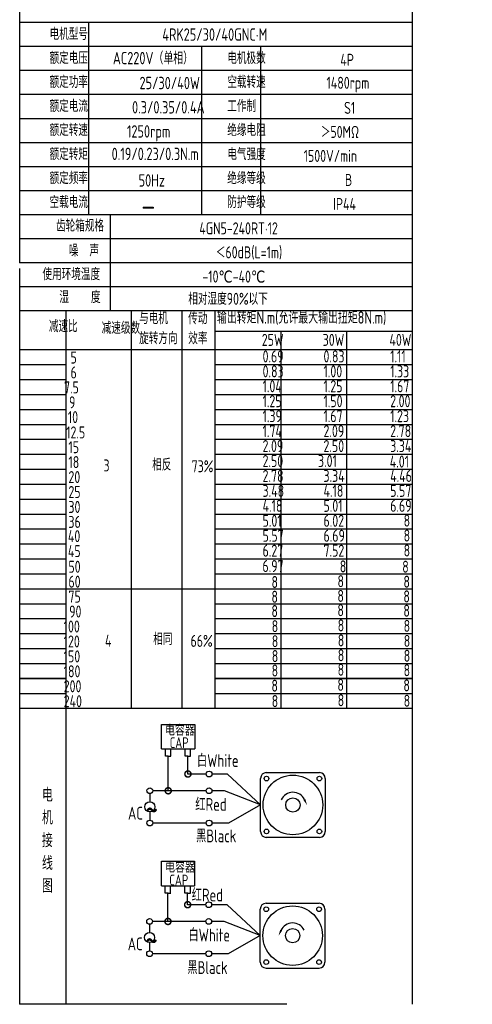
# Model space of a CAD drawing. Header units: inches. Extents: x -753 to 5070, y -3075 to 1581.
# Tile 148 of 178: x 3345 to 3603, y 703 to 1263. Entities that reach past the tile are written whole.
import ezdxf

# ---------------------------------------------------------------- set-up
doc = ezdxf.new("R2010")
doc.units = ezdxf.units.IN
doc.header["$LTSCALE"] = 10
doc.header["$MEASUREMENT"] = 0
for name, color, linetype in [('1轮廓实线层', 7, 'Continuous'), ('2细线层', 4, 'Continuous'), ('6文字层', 3, 'Continuous'), ('7标注层', 4, 'Continuous')]:
    doc.layers.add(name, color=color, linetype=linetype)
doc.styles.add('PC_TEXTSTYLE', font='isocp.shx', dxfattribs={"width": 0.8, "bigfont": 'HZFS.SHX'})

# ---------------------------------------------------------------- blocks, each defined once
blk = doc.blocks.new('_DotSmall')
at = {"color": 0, "linetype": 'ByBlock', "const_width": 0.5}
blk.add_lwpolyline([(-0.0625, 0, 1), (0.0625, 0, 1)], format="xyb", close=True, dxfattribs=at)

msp = doc.modelspace()

# ---------------------------------------------------------------- linework, layer by layer
at = {"layer": '1轮廓实线层'}
for p, q in [((3344.949, 1277), (3344.949, 1124.563)), ((3568.381, 1277), (3568.381, 886.181)), ((3344.949, 1121.348), (3344.949, 847.317)), ((3344.949, 886.181), (3344.949, 703)), ((3568.381, 886.181), (3568.381, 703)), ((3497.11, 703), (3344.949, 703))]:
    msp.add_line(p, q, dxfattribs=at)
at = {"layer": '1轮廓实线层', "color": 4}
for p, q in [((3456.274, 1085.653), (3568.381, 1085.653)), ((3493.644, 1085.653), (3493.644, 871.302)), ((3531.014, 1085.653), (3531.014, 871.302))]:
    msp.add_line(p, q, dxfattribs=at)
at = {"layer": '2细线层'}
for p, q in [((3568.381, 1261.152), (3344.949, 1261.152)), ((3384.087, 1261.152), (3384.087, 1151.881)), ((3568.381, 1247.493), (3344.949, 1247.493)), ((3448.418, 1247.493), (3448.418, 1151.881)), ((3482.109, 1247.493), (3482.109, 1151.881)), ((3568.381, 1233.834), (3344.949, 1233.834)), ((3568.381, 1220.175), (3344.949, 1220.175)), ((3568.381, 1206.516), (3344.949, 1206.516)), ((3568.381, 1192.857), (3344.949, 1192.857)), ((3568.381, 1179.198), (3344.949, 1179.198)), ((3568.381, 1165.539), (3344.949, 1165.539)), ((3568.381, 1151.881), (3344.949, 1151.881)), ((3396.504, 1151.881), (3396.504, 1097.245)), ((3568.381, 1138.222), (3344.949, 1138.222)), ((3568.381, 1124.563), (3344.949, 1124.563)), ((3568.381, 1124.563), (3344.949, 1124.563)), ((3568.381, 1110.904), (3344.949, 1110.904)), ((3568.381, 1110.904), (3344.949, 1110.904)), ((3512.326, 1097.245), (3344.949, 1097.245)), ((3568.381, 1097.245), (3344.949, 1097.245)), ((3371.494, 871.302), (3371.494, 1097.245)), ((3408.587, 871.302), (3408.587, 1097.245)), ((3437.433, 871.302), (3437.433, 1097.245)), ((3456.274, 871.302), (3456.274, 1097.245)), ((3344.949, 1075.208), (3568.381, 1075.208)), ((3344.949, 1066.712), (3371.494, 1066.712)), ((3456.274, 1066.712), (3568.381, 1066.712)), ((3344.949, 1058.216), (3371.494, 1058.216)), ((3456.274, 1058.216), (3568.381, 1058.216)), ((3344.949, 1049.72), (3371.494, 1049.72)), ((3456.274, 1049.72), (3568.381, 1049.72)), ((3344.949, 1041.224), (3371.494, 1041.224)), ((3456.274, 1041.224), (3568.381, 1041.224)), ((3344.949, 1032.728), (3371.494, 1032.728)), ((3456.274, 1032.728), (3568.381, 1032.728)), ((3344.949, 1024.232), (3371.494, 1024.232)), ((3456.274, 1024.232), (3568.381, 1024.232)), ((3344.949, 1015.736), (3371.494, 1015.736)), ((3456.274, 1015.736), (3568.381, 1015.736)), ((3344.949, 1007.24), (3371.494, 1007.24)), ((3456.274, 1007.24), (3568.381, 1007.24)), ((3344.949, 998.744), (3371.494, 998.744)), ((3456.274, 998.744), (3568.381, 998.744)), ((3344.949, 990.247), (3371.494, 990.247)), ((3456.274, 990.247), (3568.381, 990.247)), ((3344.949, 981.751), (3371.494, 981.751)), ((3456.274, 981.751), (3568.381, 981.751)), ((3344.949, 973.255), (3371.494, 973.255)), ((3456.274, 973.255), (3568.381, 973.255)), ((3344.949, 964.759), (3371.494, 964.759)), ((3456.274, 964.759), (3568.381, 964.759)), ((3344.949, 956.263), (3371.494, 956.263)), ((3456.274, 956.263), (3568.381, 956.263)), ((3344.949, 947.767), (3371.494, 947.767)), ((3456.274, 947.767), (3568.381, 947.767)), ((3344.949, 939.271), (3456.274, 939.271)), ((3456.274, 939.271), (3568.381, 939.271)), ((3344.949, 930.775), (3371.494, 930.775)), ((3456.274, 930.775), (3568.381, 930.775)), ((3344.949, 922.279), (3371.494, 922.279)), ((3456.274, 922.279), (3568.381, 922.279)), ((3344.949, 913.783), (3371.494, 913.783)), ((3456.274, 913.783), (3568.381, 913.783)), ((3344.949, 905.287), (3371.494, 905.287)), ((3456.274, 905.287), (3568.381, 905.287)), ((3344.949, 896.79), (3371.494, 896.79)), ((3456.274, 896.79), (3568.381, 896.79)), ((3371.494, 888.294), (3344.949, 888.294)), ((3344.949, 888.294), (3371.494, 888.294)), ((3568.381, 888.294), (3456.274, 888.294)), ((3456.274, 888.294), (3568.381, 888.294)), ((3344.949, 879.798), (3371.494, 879.798)), ((3456.274, 879.798), (3568.381, 879.798)), ((3344.949, 871.302), (3456.274, 871.302)), ((3344.949, 871.302), (3456.274, 871.302)), ((3371.494, 703), (3371.494, 871.302)), ((3456.274, 871.302), (3568.381, 871.302)), ((3425.725, 848.22), (3425.725, 862.149)), ((3425.725, 862.149), (3444.68, 862.149)), ((3444.68, 862.149), (3444.68, 848.22)), ((3425.725, 848.22), (3444.604, 848.22)), ((3427.947, 844.051), (3427.947, 848.22)), ((3431.009, 844.051), (3431.009, 848.22)), ((3439.172, 844.061), (3439.172, 848.229)), ((3442.234, 844.061), (3442.234, 848.229)), ((3429.522, 844.051), (3427.947, 844.051)), ((3429.478, 844.051), (3431.053, 844.051)), ((3429.522, 824.412), (3429.522, 844.051)), ((3440.747, 844.061), (3439.172, 844.061)), ((3440.703, 844.061), (3442.278, 844.061)), ((3440.747, 833.932), (3440.747, 844.101)), ((3451.112, 833.932), (3440.747, 833.932)), ((3463.283, 833.932), (3454.393, 833.932)), ((3482.103, 816.325), (3463.283, 833.932)), ((3451.12, 824.412), (3429.522, 824.412)), ((3482.103, 816.325), (3463.853, 806.073)), ((3451.112, 806.073), (3420.762, 806.073)), ((3463.853, 806.073), (3454.393, 806.073)), ((3425.615, 770.363), (3425.615, 784.292)), ((3425.615, 784.292), (3444.571, 784.292)), ((3444.571, 784.292), (3444.571, 770.363)), ((3425.615, 770.363), (3444.495, 770.363)), ((3427.838, 766.195), (3427.838, 770.363)), ((3430.899, 766.195), (3430.899, 770.363)), ((3439.063, 766.204), (3439.063, 770.373)), ((3442.124, 766.204), (3442.124, 770.373)), ((3429.413, 766.195), (3427.838, 766.195)), ((3429.368, 750.111), (3429.368, 766.195)), ((3429.368, 766.195), (3430.944, 766.195)), ((3440.638, 766.204), (3439.063, 766.204)), ((3440.593, 766.204), (3442.169, 766.204)), ((3440.593, 759.632), (3440.593, 766.196)), ((3450.959, 759.632), (3440.593, 759.632)), ((3463.129, 759.632), (3454.239, 759.632)), ((3481.949, 742.025), (3463.129, 759.632)), ((3450.966, 750.111), (3429.368, 750.111)), ((3481.949, 742.025), (3463.699, 731.773)), ((3450.959, 731.773), (3420.608, 731.773)), ((3463.699, 731.773), (3454.239, 731.773)), ((3485.222, 723.614), (3515.498, 723.614))]:
    msp.add_line(p, q, dxfattribs=at)
at = {"layer": '2细线层', "color": 4}
for p, q in [((3485.376, 834.736), (3515.652, 834.736)), ((3482.103, 801.187), (3482.103, 831.463)), ((3518.925, 831.463), (3518.925, 801.187)), ((3515.652, 797.914), (3485.376, 797.914)), ((3486.717, 797.914), (3485.376, 797.914)), ((3481.949, 726.887), (3481.949, 757.163)), ((3485.222, 760.436), (3515.498, 760.436)), ((3518.771, 757.163), (3518.771, 726.887))]:
    msp.add_line(p, q, dxfattribs=at)
at = {"layer": '2细线层'}
for points in [[(3507.08, 819.387, 0, 0, 0), (3507.08, 819.387, 1.227, 0, 0), (3508.549, 816.236, 0, 0, 0)], [(3493.794, 745.086, 0, 0, 0), (3493.794, 745.086, 1.227, 0, 0), (3492.325, 741.935, 0, 0, 0)]]:
    msp.add_lwpolyline(points, format="xyseb", dxfattribs=at)
for centre in [(3452.753, 833.932), (3419.05, 824.412), (3452.76, 824.412), (3419.077, 806.073), (3452.753, 806.073), (3452.599, 759.632), (3418.896, 750.111), (3452.606, 750.111), (3418.924, 731.773), (3452.599, 731.773)]:
    msp.add_circle(centre, 1.64, dxfattribs=at)
at = {"layer": '2细线层', "color": 4}
for centre, radius in [((3500.514, 816.325), 16.944), ((3485.47, 831.369), 1.33), ((3515.558, 831.369), 1.33), ((3500.514, 816.325), 4.091), ((3485.47, 801.282), 1.33), ((3515.558, 801.282), 1.33), ((3500.36, 742.025), 16.944), ((3485.317, 757.068), 1.33), ((3515.404, 757.068), 1.33), ((3500.36, 742.025), 4.091), ((3485.317, 726.981), 1.33), ((3515.404, 726.981), 1.33)]:
    msp.add_circle(centre, radius, dxfattribs=at)
for centre, start, end in [((3485.376, 831.463), 90, 180), ((3515.652, 831.463), 0, 90), ((3485.376, 801.187), 180, 270), ((3515.652, 801.187), 270, 0), ((3485.222, 757.163), 90, 180), ((3515.498, 757.163), 0, 90), ((3485.222, 726.887), 180, 270), ((3515.498, 726.887), 270, 0)]:
    msp.add_arc(centre, 3.273, start, end, dxfattribs=at)
at = {"layer": '2细线层'}
for centre in [(3500.514, 816.325), (3500.36, 742.025)]:
    msp.add_arc(centre, 7.245, 25, 156.22351, dxfattribs=at)
at = {"layer": '7标注层'}
for p, q in [((3429.522, 824.412), (3420.69, 824.412)), ((3461.598, 824.412), (3454.4, 824.412)), ((3482.103, 816.325), (3461.598, 824.412)), ((3419.068, 822.772), (3419.071, 818.128)), ((3419.074, 812.357), (3419.077, 807.713)), ((3418.914, 748.471), (3418.917, 743.828)), ((3429.368, 750.111), (3420.537, 750.111)), ((3461.445, 750.111), (3454.247, 750.111)), ((3481.949, 742.025), (3461.445, 750.111)), ((3418.921, 738.056), (3418.924, 733.413))]:
    msp.add_line(p, q, dxfattribs=at)
for centre in [(3419.073, 815.242), (3418.919, 740.942)]:
    msp.add_circle(centre, 2.886, dxfattribs=at)

# ---------------------------------------------------------------- block references
at = {"layer": '2细线层'}
for p, xscale, yscale, zscale, rotation in [((3440.747, 833.932), 6.91248740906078, 6.91248740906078, 6.91248740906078, 0.0552960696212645), ((3429.522, 824.412), 6.91248740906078, 6.91248740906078, 6.91248740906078, 0.0552960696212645), ((3440.593, 759.632), 6.912487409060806, 6.912487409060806, 6.912487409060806, 0.05529606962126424), ((3429.368, 750.111), 6.912487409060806, 6.912487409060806, 6.912487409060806, 0.05529606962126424)]:
    msp.add_blockref('_DotSmall', p, dxfattribs=dict(at, xscale=xscale, yscale=yscale, zscale=zscale, rotation=rotation))

# ---------------------------------------------------------------- texts
at = {"layer": '6文字层', "style": 'PC_TEXTSTYLE'}
for s, insert, char_height, width, attachment_point in [('{\\C3;         电机型号 }', (3333.849, 1258.098), 6.82948, 79.68493, 1), ('\\pi7.6036;{\\C3;      4RK25/30/40GNC·M}', (3399.254, 1257.883), 7.04396, 97.70874, 1), ('{\\C3;         额定电压}', (3333.849, 1244.439), 6.82948, 79.68493, 1), ('{\\C3;       AC220V（单相）}', (3375.453, 1244.469), 7.04396, 82.18743, 1), ('{\\C3;         电机极数}', (3435.047, 1244.439), 6.82948, 79.68493, 1), ('{\\C3;         4P}', (3499.411, 1243.391), 6.82948, 79.68493, 1), ('{\\C3;         额定功率}', (3333.849, 1230.78), 6.82948, 79.68493, 1), ('{\\C3;         空载转速}', (3435.047, 1230.78), 6.82948, 79.68493, 1), ('{\\C3;              25/30/40W}', (3368.069, 1230.308), 7.04396, 82.18743, 1), ('{\\C3;          1480rpm}', (3488.394, 1230.325), 6.82948, 79.68493, 1), ('{\\C3;         额定电流}', (3333.849, 1217.121), 6.82948, 79.68493, 1), ('{\\C3;              0.3/0.35/0.4A}', (3363.818, 1216.492), 7.04396, 82.18743, 1), ('{\\C3;         工作制}', (3435.047, 1217.121), 6.82948, 79.68493, 1), ('{\\C3;           S1}', (3495.295, 1216.073), 6.82948, 79.68493, 1), ('{\\C3;         额定转速}', (3333.849, 1203.462), 6.82948, 79.68493, 1), ('{\\C3;         绝缘电阻}', (3435.047, 1203.462), 6.82948, 79.68493, 1), ('{\\C3;       1250rpm}', (3383.501, 1202.784), 7.04396, 82.18743, 1), ('{\\C3;       ＞50MΩ}', (3494.523, 1202.414), 6.82948, 79.68493, 1), ('{\\C3;         额定转矩}', (3333.849, 1189.804), 6.82948, 79.68493, 1), ('{\\C3;       0.19/0.23/0.3N.m}', (3374.754, 1190.009), 7.04396, 82.18743, 1), ('{\\C3;         电气强度}', (3435.047, 1189.804), 6.82948, 79.68493, 1), ('{\\C3;  1500V/min}', (3500.391, 1188.755), 6.82948, 79.68493, 1), ('{\\C3;         额定频率}', (3333.849, 1176.145), 6.82948, 79.68493, 1), ('{\\C3;         绝缘等级}', (3435.047, 1176.145), 6.82948, 79.68493, 1), ('{\\C3;        50Hz}', (3386.913, 1174.918), 7.04396, 82.18743, 1), ('{\\C3;          B}', (3498.896, 1175.096), 6.82948, 79.68493, 1), ('{\\C3;         空载电流}', (3333.849, 1162.486), 6.82948, 79.68493, 1), ('{\\C3;         防护等级}', (3435.047, 1162.486), 6.82948, 79.68493, 1), ('{\\C3;         IP44}', (3495.295, 1161.437), 6.82948, 79.68493, 1), ('{\\C3;        \\H1.6708x;—}', (3389.31, 1162.793), 6.82948, 79.68493, 1), ('{\\C3;              齿轮箱规格}', (3321.94, 1149.071), 6.82948, 79.68493, 1), ('{\\C3;             4GN5-240RT·12}', (3406.63, 1147.589), 6.82948, 96.79625, 1), ('{\\C3;              噪  声}', (3329.225, 1134.988), 6.82948, 79.68493, 1), ('{\\C3;              ＜60dB(L=1m)}', (3412.9, 1133.944), 6.82948, 79.68493, 1), ('{\\C3;       使用环境温度}', (3336.09, 1121.509), 6.82948, 79.68493, 1), ('{\\C3;       -10℃-40℃}', (3427.12, 1120.151), 6.82948, 79.68493, 1), ('{\\C3;           湿    度}', (3333.218, 1108.5), 6.82948, 79.68493, 1), ('{\\C3;      相对湿度90%以下}', (3422.232, 1107.527), 6.82948, 79.68493, 1), ('{\\C3;与电机\\P旋转方向}', (3412.967, 1096.502), 6.8295, 79.68493, 1), ('{\\C3;传动\\P效率}', (3440.92, 1096.43), 6.8295, 79.68493, 1), ('{\\C3;输出转矩N.m(允许最大输出扭矩8N.m)}', (3457.266, 1096.996), 7.04396, 122.53347, 1), ('{\\C3;              减速比}', (3317.877, 1091.94), 6.82948, 79.68493, 1), ('{\\C3;              减速级数}', (3347.901, 1090.949), 6.82948, 79.68493, 1), ('{\\C3;                25W}', (3432.823, 1084.157), 6.82948, 79.68493, 1), ('{\\C3;                30W}', (3467.502, 1084.157), 6.82948, 79.68493, 1), ('{\\C3;                40W}', (3505.478, 1084.157), 6.82948, 79.68493, 1), ('{\\C3;                0.69}', (3433.268, 1074.776), 6.82948, 79.68493, 1), ('{\\C3;                0.83}', (3467.947, 1074.776), 6.82948, 79.68493, 1), ('{\\C3;                   5}', (3314.568, 1074.135), 6.82948, 79.68493, 1), ('{\\C3;                1.11}', (3505.923, 1074.776), 6.82948, 79.68493, 1), ('{\\C3;                   6}', (3314.568, 1065.639), 6.82948, 79.68493, 1), ('{\\C3;                0.83}', (3433.268, 1066.28), 6.82948, 79.68493, 1), ('{\\C3;                1.00}', (3467.947, 1066.28), 6.82948, 79.68493, 1), ('{\\C3;                1.33}', (3505.923, 1066.28), 6.82948, 79.68493, 1), ('{\\C3;                  7.5}', (3313.969, 1057.143), 6.82948, 79.68493, 1), ('{\\C3;                1.04}', (3433.268, 1057.784), 6.82948, 79.68493, 1), ('{\\C3;                1.25}', (3467.947, 1057.784), 6.82948, 79.68493, 1), ('{\\C3;                1.67}', (3505.923, 1057.784), 6.82948, 79.68493, 1), ('{\\C3;                  9}', (3316.846, 1048.647), 6.82948, 79.68493, 1), ('{\\C3;                1.25}', (3433.268, 1049.288), 6.82948, 79.68493, 1), ('{\\C3;                1.50}', (3467.947, 1049.288), 6.82948, 79.68493, 1), ('{\\C3;                2.00}', (3505.923, 1049.288), 6.82948, 79.68493, 1), ('{\\C3;                   10}', (3313.049, 1040.253), 6.82948, 79.68493, 1), ('{\\C3;                1.39}', (3433.268, 1040.792), 6.82948, 79.68493, 1), ('{\\C3;                1.67}', (3467.947, 1040.792), 6.82948, 79.68493, 1), ('{\\C3;                1.23}', (3505.923, 1040.792), 6.82948, 79.68493, 1), ('{\\C3;                   12.5}', (3312.099, 1031.549), 6.82948, 79.68493, 1), ('{\\C3;                1.74}', (3433.268, 1032.295), 6.82948, 79.68493, 1), ('{\\C3;                2.09}', (3467.947, 1032.295), 6.82948, 79.68493, 1), ('{\\C3;                2.78}', (3505.923, 1032.295), 6.82948, 79.68493, 1), ('{\\C3;                   15}', (3313.37, 1023.158), 6.82948, 79.68493, 1), ('{\\C3;                2.09}', (3433.268, 1023.799), 6.82948, 79.68493, 1), ('{\\C3;                2.50}', (3467.947, 1023.799), 6.82948, 79.68493, 1), ('{\\C3;                3.34}', (3505.923, 1023.799), 6.82948, 79.68493, 1), ('{\\C3;                   18}', (3313.37, 1014.662), 6.82948, 79.68493, 1), ('{\\C3;     相反}', (3404.791, 1013.244), 6.82948, 79.68493, 1), ('{\\C3;                2.50}', (3433.268, 1015.303), 6.82948, 79.68493, 1), ('{\\C3;               3.01}', (3467.947, 1015.303), 6.82948, 79.68493, 1), ('{\\C3;               4.01}', (3508.801, 1014.958), 6.82948, 79.68493, 1), ('{\\C3;     3}', (3377.055, 1012.759), 6.82948, 79.68493, 1), ('{\\C3;  73%}', (3436.622, 1012.292), 6.82948, 79.68493, 1), ('{\\C3;                   20}', (3313.37, 1006.166), 6.82948, 79.68493, 1), ('{\\C3;                2.78}', (3433.268, 1006.807), 6.82948, 79.68493, 1), ('{\\C3;                3.34}', (3467.947, 1006.807), 6.82948, 79.68493, 1), ('{\\C3;                4.46}', (3505.923, 1006.807), 6.82948, 79.68493, 1), ('{\\C3;                   25}', (3313.37, 997.67), 6.82948, 79.68493, 1), ('{\\C3;                3.48}', (3433.268, 998.311), 6.82948, 79.68493, 1), ('{\\C3;                4.18}', (3467.947, 998.311), 6.82948, 79.68493, 1), ('{\\C3;                5.57}', (3505.923, 998.311), 6.82948, 79.68493, 1), ('{\\C3;                   30}', (3313.37, 989.174), 6.82948, 79.68493, 1), ('{\\C3;                4.18}', (3433.268, 989.815), 6.82948, 79.68493, 1), ('{\\C3;                5.01}', (3467.947, 989.815), 6.82948, 79.68493, 1), ('{\\C3;                6.69}', (3505.923, 989.815), 6.82948, 79.68493, 1), ('{\\C3;                   36}', (3313.37, 980.678), 6.82948, 79.68493, 1), ('{\\C3;                5.01}', (3433.268, 981.319), 6.82948, 79.68493, 1), ('{\\C3;                6.02}', (3467.947, 981.319), 6.82948, 79.68493, 1), ('{\\C3;                8}', (3513.568, 981.418), 6.82948, 79.68493, 1), ('{\\C3;                   40}', (3313.057, 972.561), 6.82948, 79.68493, 1), ('{\\C3;                5.57}', (3433.268, 972.823), 6.82948, 79.68493, 1), ('{\\C3;                6.69}', (3467.947, 972.823), 6.82948, 79.68493, 1), ('{\\C3;                8}', (3513.568, 972.922), 6.82948, 79.68493, 1), ('{\\C3;                   45}', (3313.057, 964.064), 6.82948, 79.68493, 1), ('{\\C3;                6.27}', (3433.268, 964.327), 6.82948, 79.68493, 1), ('{\\C3;                7.52}', (3467.947, 964.327), 6.82948, 79.68493, 1), ('{\\C3;                8}', (3513.568, 964.426), 6.82948, 79.68493, 1), ('{\\C3;                   50}', (3313.37, 955.19), 6.82948, 79.68493, 1), ('{\\C3;                6.97}', (3433.19, 955.569), 6.82948, 79.68493, 1), ('{\\C3;                  8}', (3470.975, 955.397), 6.82948, 79.68493, 1), ('{\\C3;               8}', (3515.901, 955.198), 6.82948, 79.68493, 1), ('{\\C3;                   60}', (3313.37, 946.694), 6.82948, 79.68493, 1), ('{\\C3;                8}', (3438.341, 946.509), 6.82948, 79.68493, 1), ('{\\C3;                8}', (3475.909, 946.973), 6.82948, 79.68493, 1), ('{\\C3;                8}', (3513.465, 946.696), 6.82948, 79.68493, 1), ('{\\C3;                   75}', (3313.37, 938.198), 6.82948, 79.68493, 1), ('{\\C3;                8}', (3438.305, 938.134), 6.82948, 79.68493, 1), ('{\\C3;                8}', (3475.873, 938.597), 6.82948, 79.68493, 1), ('{\\C3;                8}', (3513.43, 938.32), 6.82948, 79.68493, 1), ('{\\C3;                   90}', (3313.791, 929.701), 6.82948, 79.68493, 1), ('{\\C3;                8}', (3438.298, 929.999), 6.82948, 79.68493, 1), ('{\\C3;                8}', (3475.866, 930.463), 6.82948, 79.68493, 1), ('{\\C3;                8}', (3513.423, 930.186), 6.82948, 79.68493, 1), ('{\\C3;                  100}', (3313.791, 921.205), 6.82948, 79.68493, 1), ('{\\C3;                8}', (3438.452, 921.391), 6.82948, 79.68493, 1), ('{\\C3;                8}', (3476.02, 921.855), 6.82948, 79.68493, 1), ('{\\C3;                8}', (3513.577, 921.578), 6.82948, 79.68493, 1), ('{\\C3;                  120}', (3313.791, 912.709), 6.82948, 79.68493, 1), ('{\\C3;     4}', (3377.907, 913.172), 6.82948, 79.68493, 1), ('{\\C3;     相同}', (3405.364, 914.086), 6.82948, 79.68493, 1), ('{\\C3;   66%}', (3432.845, 913.026), 6.82948, 79.68493, 1), ('{\\C3;                8}', (3438.5, 912.853), 6.82948, 79.68493, 1), ('{\\C3;                8}', (3476.068, 913.316), 6.82948, 79.68493, 1), ('{\\C3;                8}', (3513.624, 913.039), 6.82948, 79.68493, 1), ('{\\C3;                  150}', (3313.791, 904.213), 6.82948, 79.68493, 1), ('{\\C3;                8}', (3438.492, 904.39), 6.82948, 79.68493, 1), ('{\\C3;                8}', (3476.06, 904.854), 6.82948, 79.68493, 1), ('{\\C3;                8}', (3513.617, 904.577), 6.82948, 79.68493, 1), ('{\\C3;                  180}', (3313.791, 895.717), 6.82948, 79.68493, 1), ('{\\C3;                8}', (3438.423, 896.173), 6.82948, 79.68493, 1), ('{\\C3;                8}', (3475.991, 896.636), 6.82948, 79.68493, 1), ('{\\C3;                8}', (3513.548, 896.359), 6.82948, 79.68493, 1), ('{\\C3;                  200}', (3313.791, 887.221), 6.82948, 79.68493, 1), ('{\\C3;                8}', (3438.31, 887.559), 6.82948, 79.68493, 1), ('{\\C3;                8}', (3475.878, 888.022), 6.82948, 79.68493, 1), ('{\\C3;                8}', (3513.434, 887.745), 6.82948, 79.68493, 1), ('{\\C3;                8}', (3438.454, 878.811), 6.82948, 79.68493, 1), ('{\\C3;                8}', (3476.022, 879.275), 6.82948, 79.68493, 1), ('{\\C3;                8}', (3513.578, 878.998), 6.82948, 79.68493, 1), ('{\\C3;                  240}', (3313.791, 878.725), 6.82948, 79.68493, 1), ('\\pi0.80037;电容器', (3426.878, 861.86), 6.13829, 33.00432, 1), ('\\pi4.169;CAP', (3426.191, 854.818), 6.13829, 18.87916, 1), ('白White', (3445.899, 845.235), 7.2923, 25.12708, 1), ('{\\C3;     电\\P     机\\P     接\\P     线\\P     图}', (3351.882, 825.945), 7.76078, 152.88902, 2), ('\\pi0.16814;红Red', (3444.779, 820.308), 7.29229, 18.6503, 1), ('\\pi0.14995;~', (3416.466, 820.481), 14.74664, 5.01882, 1), ('\\pi2.7676;AC', (3403.866, 815.295), 7.29229, 13.11912, 1), ('黑Black', (3445.378, 802.374), 7.2923, 26.13843, 1), ('\\pi0.80037;电容器', (3426.951, 783.971), 6.13829, 28.40454, 1), ('\\pi4.169;CAP', (3425.98, 776.69), 6.13829, 18.87916, 1), ('\\pi0.16814;红Red', (3442.713, 768.788), 7.29229, 18.6503, 1), ('白White', (3441.025, 746.018), 7.2923, 28.24323, 1), ('\\pi0.14995;~', (3416.313, 746.18), 14.74664, 5.01882, 1), ('\\pi2.7676;AC', (3403.712, 740.995), 7.29229, 13.11912, 1), ('黑Black', (3440.398, 727.516), 7.2923, 27.39052, 1)]:
    msp.add_mtext(s, dxfattribs=dict(at, insert=insert, char_height=char_height, width=width, attachment_point=attachment_point))

doc.saveas('drawing.dxf')
